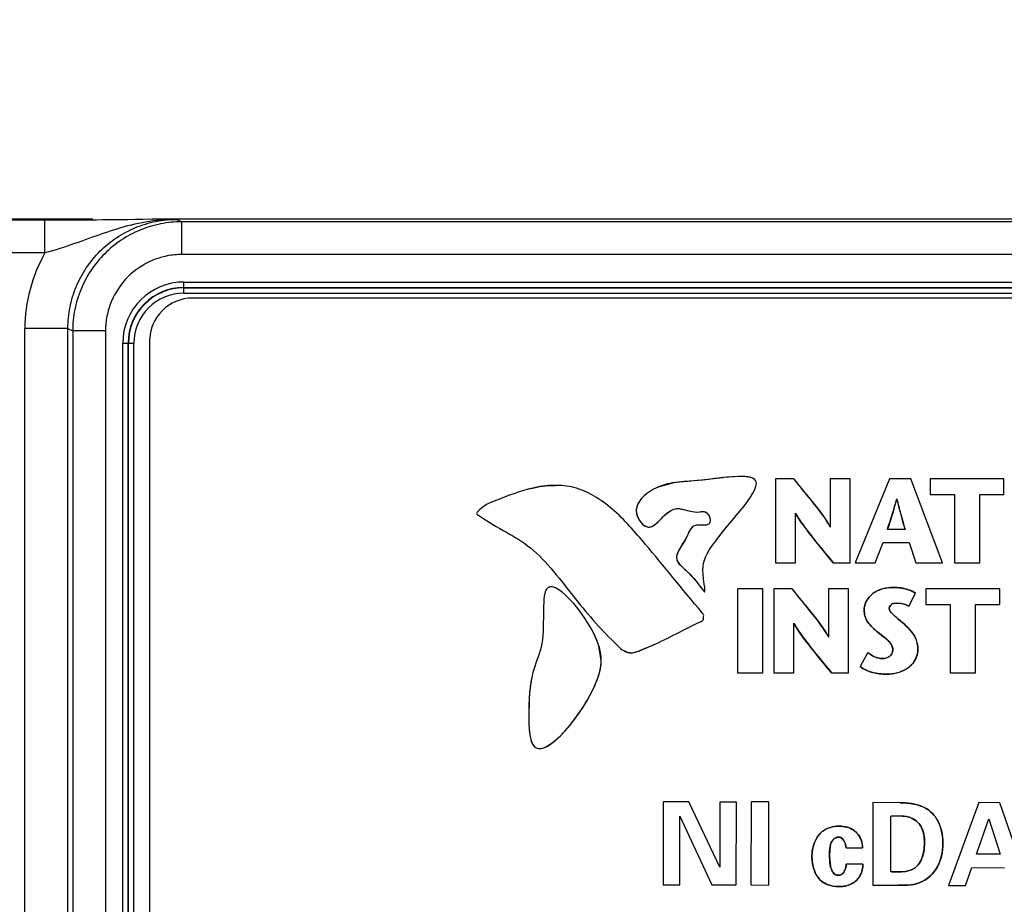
# Model space of a CAD drawing. Header units: inches. Extents: x 0 to 34, y 0 to 22.
# Tile 38 of 139: x 7.2 to 8.1, y 17.2 to 18. Entities that reach past the tile are written whole.
import ezdxf

# ---------------------------------------------------------------- set-up
doc = ezdxf.new("R2010")
doc.units = ezdxf.units.IN
doc.header["$LTSCALE"] = 1.87
doc.header["$MEASUREMENT"] = 0
doc.layers.get('0').update_dxf_attribs({"linetype": 'CONTINUOUS'})
doc.layers.add('02___PRT_ALL_AXES', color=7, linetype='CONTINUOUS')
doc.layers.add('DIMENSIONS', color=7, linetype='CONTINUOUS')
doc.styles.get("Standard").update_dxf_attribs({"font": 'txt', "width": 0.8})
doc.dimstyles.new('DIMSTYLE_1', dxfattribs={"dimtxt": 0.125, "dimasz": 0.18, "dimexe": 0.125, "dimexo": 0.0625, "dimgap": 0.03125, "dimtad": 0, "dimtih": 1, "dimtoh": 1, "dimdsep": 46, "dimtxsty": 'STANDARD', "dimblk": '_FILLED', "dimblk1": '_FILLED', "dimblk2": '_FILLED', "dimcen": 0.09, "dimazin": 2, "dimtp": 0.001, "dimtm": 0.001, "dimtfac": 1, "dimtofl": 0, "dimtmove": 0, "dimatfit": 3, "dimldrblk": '_FILLED', "dimfxl": 1, "dimtolj": 1, "dimarcsym": 0})

# ---------------------------------------------------------------- blocks, each defined once
blk = doc.blocks.new('*D14')
at = {"layer": 'DIMENSIONS', "color": 2, "linetype": 'CONTINUOUS'}
blk.add_line((7.22993, 17.80067), (5.38823, 17.80067), dxfattribs=at)
at = {"layer": 'DIMENSIONS', "color": 2, "linetype": 'CONTINUOUS', "insert": (5.32573, 17.86317), "char_height": 0.125, "width": 1.325, "attachment_point": 3, "line_spacing_factor": 0.9}
blk.add_mtext('88.11{\\ftxt.shx;\\W1.000000;\\H0.125000; }[3.469]', dxfattribs=at)
blk = doc.blocks.new('_FILLED')
at = {"color": 0, "linetype": 'BYBLOCK'}
blk.add_solid([(0, 0), (-1, 0.1736), (-1, -0.1736)], dxfattribs=at)
blk = doc.blocks.new('*D29')
at = {"layer": 'DIMENSIONS', "color": 2, "linetype": 'CONTINUOUS'}
blk.add_line((10.02389, 16.33599), (10.02389, 18.48817), dxfattribs=at)
at = {"layer": 'DIMENSIONS', "color": 2, "linetype": 'CONTINUOUS', "insert": (9.96139, 18.55067), "char_height": 0.125, "width": 1.425, "attachment_point": 1, "rotation": 90, "line_spacing_factor": 0.9}
blk.add_mtext('100.28{\\ftxt.shx;\\W1.000000;\\H0.125000; }[3.948]', dxfattribs=at)
blk = doc.blocks.new('*D30')
at = {"layer": 'DIMENSIONS', "color": 2, "linetype": 'CONTINUOUS'}
blk.add_line((11.88389, 16.33599), (11.88389, 18.48817), dxfattribs=at)
at = {"layer": 'DIMENSIONS', "color": 2, "linetype": 'CONTINUOUS', "insert": (11.82139, 18.55067), "char_height": 0.125, "width": 1.425, "attachment_point": 1, "rotation": 90, "line_spacing_factor": 0.9}
blk.add_mtext('147.53{\\ftxt.shx;\\W1.000000;\\H0.125000; }[5.808]', dxfattribs=at)
blk = doc.blocks.new('*D31')
at = {"layer": 'DIMENSIONS', "color": 2, "linetype": 'CONTINUOUS'}
blk.add_line((15.60389, 16.33599), (15.60389, 18.48817), dxfattribs=at)
at = {"layer": 'DIMENSIONS', "color": 2, "linetype": 'CONTINUOUS', "insert": (15.54139, 18.55067), "char_height": 0.125, "width": 1.425, "attachment_point": 1, "rotation": 90, "line_spacing_factor": 0.9}
blk.add_mtext('242.02{\\ftxt.shx;\\W1.000000;\\H0.125000; }[9.528]', dxfattribs=at)

msp = doc.modelspace()

# ---------------------------------------------------------------- linework, layer by layer
at = {"color": 7, "linetype": 'CONTINUOUS'}
for p, q in [((7.18627, 17.79973), (6.17572, 17.79973)), ((7.18627, 17.76973), (7.18627, 17.79973)), ((7.2693, 17.80033), (7.26212, 17.80023)), ((7.27575, 17.80042), (7.2693, 17.80033)), ((7.28447, 17.80055), (7.27575, 17.80042)), ((7.29172, 17.80066), (7.28447, 17.80055)), ((7.29243, 17.80067), (7.29172, 17.80066)), ((7.29172, 17.80066), (7.30094, 17.80057)), ((7.29249, 17.79999), (7.29217, 17.79996)), ((16.71586, 17.80067), (7.29243, 17.80067)), ((7.30094, 17.80057), (7.30726, 17.80053)), ((7.30726, 17.80053), (7.31163, 17.79835)), ((7.31163, 17.76835), (7.31163, 17.79835)), ((8.90384, 17.79835), (7.31163, 17.79835)), ((7.18627, 17.76973), (6.17572, 17.76973)), ((8.90384, 17.76835), (7.31163, 17.76835)), ((7.31344, 17.73298), (7.31344, 17.74317)), ((7.31344, 17.74317), (8.81522, 17.74317)), ((7.31344, 17.73825), (8.81522, 17.73825)), ((7.31344, 17.7379), (8.81522, 17.7379)), ((7.31344, 17.73298), (8.81522, 17.73298)), ((7.16788, 14.43179), (7.16788, 17.70055)), ((7.20725, 17.70055), (7.16788, 17.70055)), ((7.20725, 14.43179), (7.20725, 17.70055)), ((7.20725, 17.70055), (7.21163, 17.69835)), ((7.21163, 17.69835), (7.21163, 14.43398)), ((7.24163, 17.69835), (7.21163, 17.69835)), ((7.24163, 17.69835), (7.24163, 14.43398)), ((7.25743, 14.44518), (7.25743, 17.68715)), ((7.25743, 17.68715), (7.26762, 17.68715)), ((7.26235, 14.44518), (7.26235, 17.68715)), ((7.26269, 14.44518), (7.26269, 17.68715)), ((7.26762, 14.44518), (7.26762, 17.68715)), ((7.85472, 17.56311), (7.85472, 17.48627)), ((7.87152, 17.56311), (7.85472, 17.56311)), ((7.90489, 17.56311), (7.90489, 17.51876)), ((7.92311, 17.56311), (7.90489, 17.56311)), ((7.92311, 17.48627), (7.92311, 17.56311)), ((7.95905, 17.56311), (7.92776, 17.48627)), ((7.97848, 17.56311), (7.95905, 17.56311)), ((8.00769, 17.48627), (7.97848, 17.56311)), ((7.99633, 17.56311), (7.99633, 17.54874)), ((8.06384, 17.56311), (7.99633, 17.56311)), ((8.06384, 17.54874), (8.06384, 17.56311)), ((7.7604, 17.5592), (7.74729, 17.55546)), ((7.99633, 17.54874), (8.0185, 17.54874)), ((8.0185, 17.54874), (8.0185, 17.48627)), ((8.04167, 17.48627), (8.04167, 17.54874)), ((8.04167, 17.54874), (8.06384, 17.54874)), ((7.87294, 17.48627), (7.87294, 17.53161)), ((7.97332, 17.51679), (7.95719, 17.51679)), ((7.94588, 17.48627), (7.95324, 17.5046)), ((7.95324, 17.5046), (7.97706, 17.5046)), ((7.97706, 17.5046), (7.98309, 17.48627)), ((7.85472, 17.48627), (7.87294, 17.48627)), ((7.90764, 17.48627), (7.92311, 17.48627)), ((7.92776, 17.48627), (7.94588, 17.48627)), ((7.98309, 17.48627), (8.00769, 17.48627)), ((8.0185, 17.48627), (8.04167, 17.48627)), ((7.82006, 17.46241), (7.82006, 17.38557)), ((7.84322, 17.46241), (7.82006, 17.46241)), ((7.84322, 17.38557), (7.84322, 17.46241)), ((7.85318, 17.46241), (7.85318, 17.38557)), ((7.86998, 17.46241), (7.85318, 17.46241)), ((7.90335, 17.46241), (7.90335, 17.41806)), ((7.92157, 17.46241), (7.90335, 17.46241)), ((7.92157, 17.38557), (7.92157, 17.46241)), ((7.99247, 17.46241), (7.99247, 17.44803)), ((8.05999, 17.46241), (7.99247, 17.46241)), ((8.05999, 17.44803), (8.05999, 17.46241)), ((7.97691, 17.44644), (7.98284, 17.45852)), ((7.99247, 17.44803), (8.01464, 17.44803)), ((8.01464, 17.44803), (8.01464, 17.38557)), ((8.03781, 17.38557), (8.03781, 17.44803)), ((8.03781, 17.44803), (8.05999, 17.44803)), ((7.8714, 17.38557), (7.8714, 17.43091)), ((7.69529, 17.3966), (7.69309, 17.41027)), ((7.93926, 17.40396), (7.93223, 17.39122)), ((7.82006, 17.38557), (7.84322, 17.38557)), ((7.85318, 17.38557), (7.8714, 17.38557)), ((7.9061, 17.38557), (7.92157, 17.38557)), ((8.01464, 17.38557), (8.03781, 17.38557)), ((7.75204, 17.26733), (7.75185, 17.19148)), ((7.77554, 17.26728), (7.75204, 17.26733)), ((7.80382, 17.20752), (7.77554, 17.26728)), ((7.80396, 17.26721), (7.80382, 17.20752)), ((7.81907, 17.26717), (7.80396, 17.26721)), ((7.81889, 17.19132), (7.81907, 17.26717)), ((7.83247, 17.26735), (7.83229, 17.19129)), ((7.84873, 17.26731), (7.83247, 17.26735)), ((7.84855, 17.19125), (7.84873, 17.26731)), ((7.94387, 17.26666), (7.94369, 17.19102)), ((7.96894, 17.2665), (7.94387, 17.26666)), ((8.04077, 17.26664), (8.01321, 17.19086)), ((8.06007, 17.26659), (8.04077, 17.26664)), ((8.08622, 17.19068), (8.06007, 17.26659)), ((7.76717, 17.19145), (7.76732, 17.25439)), ((7.76732, 17.25439), (7.79654, 17.19138)), ((7.96019, 17.20347), (7.96031, 17.25435)), ((8.03866, 17.21944), (8.04996, 17.25172)), ((8.04996, 17.25172), (8.06037, 17.21938)), ((7.91928, 17.22528), (7.93449, 17.22524)), ((8.06037, 17.21938), (8.03866, 17.21944)), ((7.93477, 17.21024), (7.91946, 17.21028)), ((7.96659, 17.20324), (7.96019, 17.20347)), ((8.02873, 17.19082), (8.03443, 17.20717)), ((8.03443, 17.20717), (8.06444, 17.2071)), ((7.75185, 17.19148), (7.76717, 17.19145)), ((7.79654, 17.19138), (7.81889, 17.19132)), ((7.83229, 17.19129), (7.84855, 17.19125)), ((7.94369, 17.19102), (7.96729, 17.19097)), ((8.01321, 17.19086), (8.02873, 17.19082))]:
    msp.add_line(p, q, dxfattribs=at)
at = {"color": 40, "linetype": 'CONTINUOUS'}
for p, q in [((7.78394, 17.56146), (7.77208, 17.56052)), ((7.79568, 17.56278), (7.78394, 17.56146)), ((7.80667, 17.56407), (7.79568, 17.56278)), ((7.80721, 17.56412), (7.80667, 17.56407)), ((7.817, 17.56498), (7.80721, 17.56412)), ((7.82488, 17.56516), (7.817, 17.56498)), ((7.76847, 17.56023), (7.76049, 17.55922)), ((7.88342, 17.5484), (7.88411, 17.54753)), ((7.88411, 17.54753), (7.89534, 17.53333)), ((7.96564, 17.54423), (7.96542, 17.54342)), ((7.96622, 17.54277), (7.96586, 17.54423)), ((7.96299, 17.53501), (7.96017, 17.52609)), ((7.96831, 17.5348), (7.96783, 17.53659)), ((7.87797, 17.52376), (7.87316, 17.53128)), ((7.89534, 17.53333), (7.90034, 17.52634)), ((7.96017, 17.52609), (7.95719, 17.51679)), ((7.73151, 17.52328), (7.73288, 17.52181)), ((7.73288, 17.52181), (7.73502, 17.52014)), ((7.73502, 17.52014), (7.73747, 17.51906)), ((7.73747, 17.51906), (7.73837, 17.51891)), ((7.88298, 17.5168), (7.87797, 17.52376)), ((7.90764, 17.48627), (7.89473, 17.50185)), ((7.78907, 17.46029), (7.78974, 17.45969)), ((7.78974, 17.45969), (7.79008, 17.45973)), ((7.88188, 17.44769), (7.88257, 17.44682)), ((7.88257, 17.44682), (7.8938, 17.43263)), ((7.96561, 17.4493), (7.96304, 17.44903)), ((7.9698, 17.44896), (7.96561, 17.4493)), ((7.97362, 17.44799), (7.9698, 17.44896)), ((7.97691, 17.44644), (7.97362, 17.44799)), ((7.96142, 17.43965), (7.96404, 17.43728)), ((7.96404, 17.43728), (7.96676, 17.435)), ((7.96676, 17.435), (7.96968, 17.43256)), ((7.87643, 17.42305), (7.87163, 17.43058)), ((7.8938, 17.43263), (7.8988, 17.42564)), ((7.94859, 17.42251), (7.94345, 17.42701)), ((7.96968, 17.43256), (7.97274, 17.42987)), ((7.88144, 17.4161), (7.87643, 17.42305)), ((7.95265, 17.41927), (7.94859, 17.42251)), ((7.95635, 17.4163), (7.95265, 17.41927)), ((7.95931, 17.41323), (7.95635, 17.4163)), ((7.71931, 17.4041), (7.71624, 17.40548)), ((7.72491, 17.40389), (7.72225, 17.40359)), ((7.72787, 17.40482), (7.72491, 17.40389)), ((7.9061, 17.38557), (7.89319, 17.40115)), ((7.93926, 17.40396), (7.94363, 17.40105)), ((7.69278, 17.38253), (7.69425, 17.38789)), ((7.62995, 17.36986), (7.62937, 17.36224)), ((7.62922, 17.359), (7.62897, 17.34811)), ((7.62897, 17.34811), (7.62911, 17.33758)), ((7.96634, 17.25451), (7.96031, 17.25435)), ((7.97206, 17.25424), (7.96634, 17.25451)), ((7.9164, 17.23318), (7.91446, 17.23458)), ((7.91799, 17.23099), (7.9164, 17.23318)), ((7.91928, 17.22528), (7.91888, 17.22831)), ((7.90433, 17.22262), (7.90427, 17.21818)), ((7.90478, 17.22677), (7.90433, 17.22262)), ((7.90427, 17.21818), (7.90445, 17.21339)), ((7.90445, 17.21339), (7.90499, 17.20886)), ((7.9081, 17.20191), (7.90926, 17.20099)), ((7.90926, 17.20099), (7.91074, 17.20035)), ((7.91074, 17.20035), (7.91229, 17.20012)), ((7.98093, 17.19178), (7.97656, 17.19121)), ((7.97201, 17.19099), (7.96729, 17.19097)), ((7.97656, 17.19121), (7.97201, 17.19099))]:
    msp.add_line(p, q, dxfattribs=at)
at = {"color": 7, "linetype": 'CONTINUOUS'}
for points in [[(7.26212, 17.80023), (7.25388, 17.80013), (7.24928, 17.80008), (7.24433, 17.80003), (7.23904, 17.79997), (7.23344, 17.79992), (7.22753, 17.79988), (7.2213, 17.79984), (7.21471, 17.7998), (7.20773, 17.79977), (7.20035, 17.79974), (7.19256, 17.79973), (7.18627, 17.79973)], [(7.74166, 17.51945), (7.74529, 17.52175), (7.74926, 17.52554), (7.75357, 17.52993), (7.75768, 17.53319), (7.76164, 17.5352), (7.76552, 17.53597), (7.76958, 17.5352), (7.77393, 17.53411), (7.77843, 17.53307), (7.78245, 17.53259), (7.78593, 17.53294), (7.78923, 17.53313), (7.79228, 17.53169), (7.7942, 17.52907), (7.79495, 17.52623), (7.79483, 17.52367), (7.79397, 17.52182)], [(7.79397, 17.52182), (7.79222, 17.52083), (7.78952, 17.5205), (7.78612, 17.52058), (7.78246, 17.52049), (7.77926, 17.51927), (7.77673, 17.51644), (7.77455, 17.51213), (7.77199, 17.50701), (7.76865, 17.50164), (7.76561, 17.49642), (7.76419, 17.49208), (7.76457, 17.48847), (7.76682, 17.48491), (7.77018, 17.48155), (7.77326, 17.47876), (7.77572, 17.4764), (7.77773, 17.47432), (7.77944, 17.47242), (7.78096, 17.47064), (7.78234, 17.46896), (7.78362, 17.46734), (7.78482, 17.46579), (7.78597, 17.4643)], [(7.78597, 17.4643), (7.78811, 17.46147), (7.78905, 17.4603), (7.78974, 17.45969)]]:
    msp.add_lwpolyline(points, dxfattribs=at)
for centre, radius, start, end in [((7.30818, 17.63272), 0.16801, 95.46871, 95.59635), ((7.30763, 17.63939), 0.16131, 92.37453, 95.3857), ((7.30724, 17.70055), 0.13935, 150.23605, 180.00002), ((7.31344, 17.68715), 0.05602, 90, 180), ((7.31344, 17.68715), 0.0511, 90, 180), ((7.31344, 17.68715), 0.05075, 90, 180), ((7.31344, 17.68715), 0.04583, 90, 180), ((7.64458, 17.62925), 0.23939, 291.8067, 293.37564), ((7.65413, 17.60518), 0.2135, 290.21117, 291.82704)]:
    msp.add_arc(centre, radius, start, end, dxfattribs=at)
at = {"color": 40, "linetype": 'CONTINUOUS'}
for centre, radius, start, end in [((7.82679, 17.54461), 0.02035, 77.21871, 78.74088), ((5.89982, 15.95675), 2.54323, 38.74364, 39.17002), ((7.66072, 17.43264), 0.12515, 103.62293, 105.79211), ((7.76771, 17.50727), 0.05234, 107.17463, 113.06885), ((7.76986, 17.50041), 0.05953, 103.41443, 107.19786), ((7.77219, 17.49053), 0.06968, 99.66674, 103.3962), ((7.78921, 17.32995), 0.23122, 94.24859, 95.14617), ((7.68153, 17.62081), 0.29425, 343.36853, 344.75033), ((7.67688, 17.62229), 0.29913, 343.0361, 343.3525), ((8.46405, 17.66868), 0.51351, 194.19363, 194.90587), ((8.8612, 17.77708), 0.92518, 195.18173, 195.7415), ((5.47529, 16.82229), 2.59278, 15.53676, 15.75013), ((5.91455, 15.86912), 2.52235, 38.74342, 39.17335), ((7.95792, 17.44016), 0.02268, 122.2799, 141.30935), ((7.64634, 17.62492), 0.23472, 292.01891, 292.62748), ((7.64244, 17.63428), 0.24486, 292.62756, 293.17901), ((7.63859, 17.64328), 0.25464, 293.17762, 293.47886), ((7.62953, 17.664), 0.27726, 293.49088, 294.53775), ((7.65501, 17.60282), 0.21098, 290.20469, 291.5509), ((7.64962, 17.61678), 0.22593, 291.51995, 291.68587), ((7.64865, 17.61921), 0.22856, 291.68622, 292.01748), ((7.74328, 17.35804), 0.11395, 169.81765, 174.0465), ((7.85192, 17.35077), 0.22285, 177.05066, 177.88469), ((7.53102, 17.44813), 0.17506, 321.55691, 326.61716), ((7.6512, 17.32946), 0.021, 198.92063, 200.33158), ((7.9685, 17.33797), 0.13476, 266.46448, 267.40272), ((7.96739, 17.31366), 0.11043, 267.40391, 268.50633), ((7.96696, 17.29712), 0.09388, 268.50701, 269.77413)]:
    msp.add_arc(centre, radius, start, end, dxfattribs=at)
at = {"color": 7, "linetype": 'CONTINUOUS'}
for points, knots in [([(7.2918, 17.79993), (7.28282, 17.79905), (7.26501, 17.79582), (7.23905, 17.78769), (7.21314, 17.77806), (7.19541, 17.77225), (7.18627, 17.76973)], [0, 0, 0, 0, 0.24602, 0.491528, 0.741351, 1, 1, 1, 1]), ([(7.20725, 17.70055), (7.20725, 17.70708), (7.20854, 17.72019), (7.21426, 17.73906), (7.22357, 17.75646), (7.23608, 17.77171), (7.25134, 17.78422), (7.26874, 17.79352), (7.28762, 17.79924), (7.30072, 17.80053), (7.30726, 17.80053)], [0, 0, 0, 0, 0.125, 0.250001, 0.375002, 0.500003, 0.625003, 0.750003, 0.875002, 1, 1, 1, 1]), ([(7.31163, 17.79835), (7.30509, 17.79835), (7.29199, 17.79706), (7.27312, 17.79133), (7.25572, 17.78203), (7.24047, 17.76951), (7.22795, 17.75427), (7.21865, 17.73687), (7.21292, 17.71799), (7.21163, 17.70489), (7.21163, 17.69835)], [0, 0, 0, 0, 0.124999, 0.249998, 0.374998, 0.499998, 0.624999, 0.749999, 0.875, 1, 1, 1, 1]), ([(7.31163, 17.76835), (7.30705, 17.76835), (7.29788, 17.76744), (7.28032, 17.76213), (7.26083, 17.74915), (7.24785, 17.72966), (7.24253, 17.7121), (7.24163, 17.70293), (7.24163, 17.69835)], [0, 0, 0, 0, 0.125302, 0.250604, 0.5, 0.749397, 0.874698, 1, 1, 1, 1]), ([(7.82487, 17.56516), (7.81351, 17.56548), (7.78634, 17.56092), (7.76803, 17.56046), (7.76085, 17.55928), (7.7604, 17.5592)], [0, 0, 0, 0, 0.615567, 0.976181, 1, 1, 1, 1]), ([(7.83723, 17.55888), (7.8372, 17.56022), (7.83589, 17.56382), (7.83007, 17.56501), (7.82487, 17.56516)], [0, 0, 0, 0, 0.314438, 1, 1, 1, 1]), ([(7.90485, 17.51875), (7.90479, 17.51886), (7.90082, 17.52647), (7.88928, 17.54114), (7.87779, 17.55542), (7.87152, 17.56311)], [0, 0, 0, 0, 0.007077, 0.463673, 1, 1, 1, 1]), ([(7.63124, 17.55427), (7.62045, 17.55166), (7.60331, 17.5448), (7.58661, 17.53855), (7.58069, 17.53118), (7.60092, 17.51705), (7.63359, 17.5043), (7.67033, 17.45316), (7.69785, 17.42205), (7.71392, 17.40683), (7.71624, 17.40548)], [0, 0, 0, 0, 0.137191, 0.2247, 0.230109, 0.237716, 0.472652, 0.728414, 0.966893, 1, 1, 1, 1]), ([(7.73956, 17.40951), (7.75472, 17.41605), (7.76924, 17.4242), (7.78927, 17.43367), (7.78874, 17.43637), (7.78927, 17.43846), (7.76911, 17.46247), (7.74436, 17.49342), (7.70784, 17.53582), (7.67807, 17.55517), (7.65124, 17.55784), (7.63818, 17.55595), (7.63124, 17.55427)], [0, 0, 0, 0, 0.192245, 0.206161, 0.215637, 0.219766, 0.229619, 0.53657, 0.70127, 0.852382, 0.919984, 1, 1, 1, 1]), ([(7.74729, 17.55546), (7.74458, 17.55431), (7.73488, 17.54915), (7.72386, 17.537), (7.72953, 17.52565), (7.73151, 17.52328)], [0, 0, 0, 0, 0.218029, 0.791192, 1, 1, 1, 1]), ([(7.78974, 17.45969), (7.79078, 17.45919), (7.78723, 17.47904), (7.78981, 17.50246), (7.83754, 17.54607), (7.83723, 17.55888)], [0, 0, 0, 0, 0.062861, 0.321896, 1, 1, 1, 1]), ([(7.95719, 17.51679), (7.95926, 17.5234), (7.96234, 17.53247), (7.96498, 17.5418), (7.9657, 17.54447), (7.96573, 17.54459)], [0, 0, 0, 0, 0.714361, 0.987353, 1, 1, 1, 1]), ([(7.96577, 17.54459), (7.9658, 17.54447), (7.96646, 17.5418), (7.96886, 17.5325), (7.9715, 17.52339), (7.97332, 17.51679)], [0, 0, 0, 0, 0.012675, 0.286495, 1, 1, 1, 1]), ([(7.87297, 17.53162), (7.87303, 17.53151), (7.87517, 17.52778), (7.88592, 17.51202), (7.89824, 17.49763), (7.90764, 17.48627)], [0, 0, 0, 0, 0.00695, 0.225739, 1, 1, 1, 1]), ([(7.69309, 17.41027), (7.68518, 17.43516), (7.63384, 17.4959), (7.64626, 17.41761), (7.63375, 17.39195), (7.63078, 17.37702), (7.63005, 17.37086), (7.62994, 17.3698)], [0, 0, 0, 0, 0.42575, 0.734266, 0.885083, 0.980072, 1, 1, 1, 1]), ([(7.90332, 17.41804), (7.90325, 17.41816), (7.89928, 17.42577), (7.88774, 17.44044), (7.87625, 17.45471), (7.86998, 17.46241)], [0, 0, 0, 0, 0.007122, 0.463692, 1, 1, 1, 1]), ([(7.96275, 17.46368), (7.95618, 17.46368), (7.94325, 17.46092), (7.93585, 17.44869), (7.93585, 17.44304)], [0, 0, 0, 0, 0.537872, 1, 1, 1, 1]), ([(7.98284, 17.45852), (7.97889, 17.46099), (7.97199, 17.46305), (7.96506, 17.46368), (7.96275, 17.46368)], [0, 0, 0, 0, 0.669006, 1, 1, 1, 1]), ([(7.9588, 17.44458), (7.9588, 17.44651), (7.96173, 17.44916), (7.96461, 17.4493), (7.96561, 17.4493)], [0, 0, 0, 0, 0.659808, 1, 1, 1, 1]), ([(7.97274, 17.42987), (7.9696, 17.43278), (7.96453, 17.43659), (7.9588, 17.44204), (7.9588, 17.44458)], [0, 0, 0, 0, 0.627966, 1, 1, 1, 1]), ([(7.93585, 17.44304), (7.93585, 17.43915), (7.93846, 17.43057), (7.94527, 17.42542), (7.94859, 17.42251)], [0, 0, 0, 0, 0.46826, 1, 1, 1, 1]), ([(7.87143, 17.43092), (7.87149, 17.43081), (7.87363, 17.42708), (7.88438, 17.41131), (7.8967, 17.39693), (7.9061, 17.38557)], [0, 0, 0, 0, 0.00695, 0.225738, 1, 1, 1, 1]), ([(7.98504, 17.40681), (7.98504, 17.41059), (7.98314, 17.41978), (7.97652, 17.42634), (7.97274, 17.42987)], [0, 0, 0, 0, 0.422347, 1, 1, 1, 1]), ([(7.94859, 17.42251), (7.95282, 17.41881), (7.95955, 17.41515), (7.96209, 17.4081), (7.96209, 17.40659)], [0, 0, 0, 0, 0.788589, 1, 1, 1, 1]), ([(7.71624, 17.40548), (7.71655, 17.4053), (7.71853, 17.40423), (7.7226, 17.40301), (7.72617, 17.4042), (7.72789, 17.40483)], [0, 0, 0, 0, 0.089058, 0.55416, 1, 1, 1, 1]), ([(7.95244, 17.39858), (7.95112, 17.39858), (7.94629, 17.39919), (7.94203, 17.40183), (7.93926, 17.40396)], [0, 0, 0, 0, 0.273383, 1, 1, 1, 1]), ([(7.96209, 17.40659), (7.96209, 17.4043), (7.95962, 17.39948), (7.95471, 17.39858), (7.95244, 17.39858)], [0, 0, 0, 0, 0.502613, 1, 1, 1, 1]), ([(7.95638, 17.3842), (7.96458, 17.3842), (7.97919, 17.38834), (7.98504, 17.40182), (7.98504, 17.40681)], [0, 0, 0, 0, 0.621461, 1, 1, 1, 1]), ([(7.63669, 17.31638), (7.65063, 17.31232), (7.68919, 17.36154), (7.69523, 17.39174), (7.69529, 17.3966)], [0, 0, 0, 0, 0.839304, 1, 1, 1, 1]), ([(7.62994, 17.3698), (7.6294, 17.36462), (7.62892, 17.35234), (7.6288, 17.33598), (7.62994, 17.32861)], [0, 0, 0, 0, 0.417768, 1, 1, 1, 1]), ([(7.62994, 17.32861), (7.63058, 17.32448), (7.63222, 17.31894), (7.63534, 17.31677), (7.63669, 17.31638)], [0, 0, 0, 0, 0.622959, 1, 1, 1, 1]), ([(7.99504, 17.25961), (7.989, 17.26408), (7.97946, 17.26627), (7.97047, 17.26649), (7.96894, 17.2665)], [0, 0, 0, 0, 0.831565, 1, 1, 1, 1]), ([(7.96031, 17.25435), (7.96505, 17.25455), (7.97083, 17.25475), (7.9764, 17.25351), (7.9773, 17.25326)], [0, 0, 0, 0, 0.834316, 1, 1, 1, 1]), ([(8.00788, 17.22979), (8.0079, 17.23801), (8.00524, 17.24986), (7.99735, 17.25791), (7.99504, 17.25961)], [0, 0, 0, 0, 0.741665, 1, 1, 1, 1]), ([(7.9773, 17.25326), (7.98175, 17.25201), (7.98999, 17.24489), (7.9911, 17.23482), (7.99109, 17.22983)], [0, 0, 0, 0, 0.480438, 1, 1, 1, 1]), ([(7.91293, 17.24513), (7.90769, 17.24514), (7.8933, 17.24139), (7.88813, 17.22596), (7.8881, 17.2177)], [0, 0, 0, 0, 0.388348, 1, 1, 1, 1]), ([(7.93449, 17.22524), (7.93446, 17.23087), (7.92945, 17.24238), (7.91798, 17.24511), (7.91293, 17.24513)], [0, 0, 0, 0, 0.527093, 1, 1, 1, 1]), ([(7.90427, 17.21818), (7.90428, 17.22336), (7.9041, 17.23176), (7.9109, 17.23506), (7.91249, 17.23506)], [0, 0, 0, 0, 0.766095, 1, 1, 1, 1]), ([(7.91249, 17.23506), (7.91481, 17.23505), (7.91876, 17.2314), (7.91908, 17.22718), (7.91928, 17.22528)], [0, 0, 0, 0, 0.548894, 1, 1, 1, 1]), ([(7.98093, 17.19178), (7.98813, 17.19307), (8.00403, 17.20252), (8.00785, 17.22047), (8.00788, 17.22979)], [0, 0, 0, 0, 0.439599, 1, 1, 1, 1]), ([(7.99109, 17.22983), (7.99108, 17.22444), (7.99002, 17.21656), (7.9858, 17.21002), (7.98422, 17.20845)], [0, 0, 0, 0, 0.707252, 1, 1, 1, 1]), ([(7.8881, 17.2177), (7.8881, 17.21567), (7.88847, 17.2083), (7.89128, 17.20087), (7.89477, 17.19681)], [0, 0, 0, 0, 0.275369, 1, 1, 1, 1]), ([(7.9081, 17.20191), (7.90506, 17.20525), (7.90448, 17.21159), (7.90426, 17.2171), (7.90427, 17.21818)], [0, 0, 0, 0, 0.807432, 1, 1, 1, 1]), ([(7.91946, 17.21028), (7.9192, 17.20653), (7.91733, 17.20074), (7.91288, 17.20012), (7.91229, 17.20012)], [0, 0, 0, 0, 0.865423, 1, 1, 1, 1]), ([(7.92791, 17.19463), (7.93144, 17.19759), (7.93435, 17.20337), (7.93471, 17.20909), (7.93477, 17.21024)], [0, 0, 0, 0, 0.799882, 1, 1, 1, 1]), ([(7.9128, 17.18973), (7.91434, 17.18973), (7.91969, 17.18999), (7.92501, 17.19214), (7.92791, 17.19463)], [0, 0, 0, 0, 0.287587, 1, 1, 1, 1]), ([(7.96729, 17.19097), (7.97109, 17.19096), (7.97568, 17.19095), (7.98019, 17.19164), (7.98093, 17.19178)], [0, 0, 0, 0, 0.833493, 1, 1, 1, 1])]:
    msp.add_open_spline(points, degree=3, knots=knots, dxfattribs=at)
at = {"color": 40, "linetype": 'CONTINUOUS'}
for points in [[(7.83077, 17.56457), (7.82907, 17.56491), (7.82708, 17.56509), (7.82488, 17.56516)], [(7.83446, 17.56333), (7.83359, 17.56381), (7.83253, 17.56418), (7.83129, 17.56446)], [(7.7472, 17.55542), (7.74452, 17.55428), (7.74188, 17.55287), (7.73931, 17.55113)], [(7.73281, 17.54567), (7.73113, 17.54386), (7.72971, 17.54189), (7.72873, 17.53979)], [(7.73931, 17.55113), (7.73699, 17.54956), (7.73473, 17.54772), (7.73281, 17.54567)], [(7.72873, 17.53979), (7.72788, 17.53796), (7.72737, 17.53602), (7.72734, 17.53401)], [(7.7285, 17.52825), (7.72924, 17.52647), (7.73029, 17.52475), (7.73151, 17.52328)], [(7.74163, 17.51944), (7.74459, 17.52065), (7.74745, 17.52365), (7.75031, 17.52664)], [(7.90034, 17.52634), (7.9019, 17.52399), (7.90336, 17.52159), (7.90467, 17.51909)], [(7.73837, 17.51891), (7.73947, 17.51879), (7.74056, 17.519), (7.74163, 17.51944)], [(7.89473, 17.50185), (7.89072, 17.50676), (7.88677, 17.51172), (7.88298, 17.5168)], [(7.9458, 17.45934), (7.94817, 17.46083), (7.95078, 17.46188), (7.95348, 17.46258)], [(7.95348, 17.46258), (7.95652, 17.46335), (7.95967, 17.46368), (7.96275, 17.46368)], [(7.97031, 17.46299), (7.97261, 17.4626), (7.9749, 17.46204), (7.97709, 17.46126)], [(7.93691, 17.44861), (7.93767, 17.45065), (7.93881, 17.4526), (7.94021, 17.45434)], [(7.97709, 17.46126), (7.97911, 17.46054), (7.98105, 17.45964), (7.98284, 17.45852)], [(7.93585, 17.44304), (7.93585, 17.44492), (7.93623, 17.44681), (7.93691, 17.44861)], [(7.95931, 17.44631), (7.95899, 17.44577), (7.9588, 17.44518), (7.9588, 17.44458)], [(7.9588, 17.44458), (7.9588, 17.44369), (7.95906, 17.44287), (7.95949, 17.44209)], [(7.96081, 17.44794), (7.9602, 17.44748), (7.95968, 17.44693), (7.95931, 17.44631)], [(7.93673, 17.43724), (7.93616, 17.43913), (7.93585, 17.4411), (7.93585, 17.44304)], [(7.95949, 17.44209), (7.95997, 17.44122), (7.96065, 17.44041), (7.96142, 17.43965)], [(7.94345, 17.42701), (7.94191, 17.42844), (7.94048, 17.42998), (7.93931, 17.43172)], [(7.97274, 17.42987), (7.97505, 17.42771), (7.97737, 17.42546), (7.97934, 17.42297)], [(7.69309, 17.41027), (7.69172, 17.41458), (7.6897, 17.4192), (7.68724, 17.42385)], [(7.8988, 17.42564), (7.90036, 17.42329), (7.90182, 17.42089), (7.90313, 17.41839)], [(7.69467, 17.40397), (7.6943, 17.40601), (7.69378, 17.4081), (7.69309, 17.41027)], [(7.89319, 17.40115), (7.88918, 17.40606), (7.88523, 17.41102), (7.88144, 17.4161)], [(7.96209, 17.40659), (7.96209, 17.40773), (7.96178, 17.40887), (7.96132, 17.40993)], [(7.98361, 17.41542), (7.98457, 17.41266), (7.98504, 17.4097), (7.98504, 17.40681)], [(7.69529, 17.39653), (7.69532, 17.39899), (7.69511, 17.40145), (7.69467, 17.40397)], [(7.72225, 17.40359), (7.72126, 17.40361), (7.72027, 17.4038), (7.71931, 17.4041)], [(7.94363, 17.40105), (7.94504, 17.40026), (7.94652, 17.39961), (7.94806, 17.39918)], [(7.95244, 17.39858), (7.95372, 17.39858), (7.95505, 17.39872), (7.9563, 17.3991)], [(7.95938, 17.40077), (7.96023, 17.40152), (7.96093, 17.40249), (7.9614, 17.40354)], [(7.9614, 17.40354), (7.96184, 17.40452), (7.96209, 17.40557), (7.96209, 17.40659)], [(7.98387, 17.40037), (7.98305, 17.3981), (7.98183, 17.39595), (7.98031, 17.39406)], [(7.98504, 17.40681), (7.98504, 17.40464), (7.98462, 17.40246), (7.98387, 17.40037)], [(7.69425, 17.38789), (7.6949, 17.39083), (7.69525, 17.39368), (7.69529, 17.39653)], [(7.93873, 17.3874), (7.93639, 17.38839), (7.93419, 17.38965), (7.93223, 17.39122)], [(7.94695, 17.38501), (7.94412, 17.38552), (7.94133, 17.38629), (7.93873, 17.3874)], [(7.95638, 17.3842), (7.9533, 17.3842), (7.95009, 17.38444), (7.94695, 17.38501)], [(7.96625, 17.38547), (7.963, 17.3846), (7.95962, 17.3842), (7.95638, 17.3842)], [(7.97443, 17.38892), (7.97192, 17.38738), (7.96913, 17.38624), (7.96625, 17.38547)], [(7.6772, 17.35181), (7.68043, 17.3567), (7.68342, 17.36175), (7.68599, 17.3667)], [(7.62911, 17.33758), (7.62926, 17.33446), (7.62951, 17.33146), (7.62992, 17.32874)], [(7.65952, 17.32942), (7.66239, 17.33238), (7.66529, 17.33571), (7.66813, 17.33929)], [(7.62992, 17.32874), (7.63027, 17.32647), (7.63073, 17.32441), (7.63133, 17.32265)], [(7.65181, 17.32234), (7.65431, 17.32432), (7.6569, 17.32671), (7.65952, 17.32942)], [(7.63381, 17.31816), (7.63465, 17.31728), (7.63561, 17.31669), (7.63669, 17.31638)], [(7.64044, 17.31625), (7.64201, 17.31653), (7.64371, 17.31717), (7.64551, 17.31811)], [(7.64551, 17.31811), (7.64751, 17.31916), (7.64962, 17.32059), (7.65181, 17.32234)], [(7.63669, 17.31638), (7.63782, 17.31605), (7.63908, 17.31601), (7.64044, 17.31625)], [(7.97896, 17.26578), (7.98201, 17.26531), (7.98503, 17.26457), (7.98788, 17.26347)], [(7.98788, 17.26347), (7.99044, 17.26249), (7.99286, 17.26122), (7.99504, 17.25961)], [(7.9827, 17.25054), (7.98106, 17.25177), (7.97923, 17.25272), (7.9773, 17.25326)], [(7.98742, 17.24547), (7.98617, 17.24741), (7.98455, 17.24915), (7.9827, 17.25054)], [(8.0018, 17.25245), (8.00382, 17.24939), (8.00528, 17.24595), (8.00626, 17.24236)], [(7.89812, 17.24062), (7.90009, 17.24209), (7.90236, 17.24318), (7.90474, 17.24392)], [(7.90474, 17.24392), (7.9074, 17.24474), (7.91021, 17.24513), (7.91293, 17.24513)], [(7.91293, 17.24513), (7.91526, 17.24512), (7.91767, 17.24484), (7.91998, 17.24422)], [(7.91998, 17.24422), (7.92205, 17.24367), (7.92403, 17.24285), (7.92581, 17.2417)], [(7.93031, 17.2375), (7.93164, 17.23573), (7.93269, 17.23372), (7.9334, 17.23162)], [(7.99109, 17.22983), (7.9911, 17.23267), (7.99091, 17.2356), (7.99029, 17.23841)], [(8.00626, 17.24236), (8.00739, 17.23826), (8.00789, 17.23395), (8.00788, 17.22979)], [(7.88949, 17.22728), (7.89031, 17.23007), (7.89149, 17.23275), (7.89304, 17.23513)], [(7.90586, 17.23022), (7.90536, 17.22916), (7.90501, 17.22799), (7.90478, 17.22677)], [(7.90764, 17.2328), (7.9069, 17.23205), (7.90631, 17.23118), (7.90586, 17.23022)], [(7.91249, 17.23506), (7.91164, 17.23506), (7.91079, 17.23484), (7.91, 17.23447)], [(7.91446, 17.23458), (7.91383, 17.23488), (7.91316, 17.23505), (7.91249, 17.23506)], [(7.9334, 17.23162), (7.9341, 17.22953), (7.93448, 17.22736), (7.93449, 17.22524)], [(7.99033, 17.22128), (7.99087, 17.22409), (7.99109, 17.22699), (7.99109, 17.22983)], [(8.00788, 17.22979), (8.00787, 17.22587), (8.00748, 17.22181), (8.00659, 17.21787)], [(7.8881, 17.2177), (7.88811, 17.22083), (7.88857, 17.22412), (7.88949, 17.22728)], [(7.98801, 17.21399), (7.98911, 17.2163), (7.98985, 17.21876), (7.99033, 17.22128)], [(7.89117, 17.20245), (7.8901, 17.20471), (7.88933, 17.20713), (7.88884, 17.20959)], [(7.91872, 17.20629), (7.91913, 17.20763), (7.91937, 17.20903), (7.91946, 17.21028)], [(7.98422, 17.20845), (7.98581, 17.21002), (7.98705, 17.21195), (7.98801, 17.21399)], [(8.00659, 17.21787), (8.00581, 17.21438), (8.00462, 17.21098), (8.00296, 17.20786)], [(7.89477, 17.19681), (7.89332, 17.19849), (7.89213, 17.2004), (7.89117, 17.20245)], [(7.90499, 17.20886), (7.90525, 17.20749), (7.90562, 17.20617), (7.90616, 17.20495)], [(7.90616, 17.20495), (7.90665, 17.20384), (7.90728, 17.20281), (7.9081, 17.20191)], [(7.91506, 17.20085), (7.9159, 17.20134), (7.9166, 17.20207), (7.91718, 17.20294)], [(7.91718, 17.20294), (7.91785, 17.20392), (7.91835, 17.20508), (7.91872, 17.20629)], [(7.93384, 17.20401), (7.93328, 17.20212), (7.93245, 17.20028), (7.93138, 17.19861)], [(7.96659, 17.20324), (7.96886, 17.20324), (7.97127, 17.20336), (7.97363, 17.20373)], [(7.97363, 17.20373), (7.97575, 17.20406), (7.97783, 17.2046), (7.97973, 17.20544)], [(7.97973, 17.20544), (7.98141, 17.20619), (7.98294, 17.20717), (7.98422, 17.20845)], [(7.89927, 17.19318), (7.89757, 17.19417), (7.89604, 17.19537), (7.89477, 17.19681)], [(7.90545, 17.19068), (7.90328, 17.19125), (7.90117, 17.19208), (7.89927, 17.19318)], [(7.92379, 17.19197), (7.92215, 17.19119), (7.9204, 17.19062), (7.91863, 17.19025)], [(7.92791, 17.19463), (7.92668, 17.19357), (7.92528, 17.19269), (7.92379, 17.19197)], [(7.93138, 17.19861), (7.93041, 17.19711), (7.92925, 17.19575), (7.92791, 17.19463)], [(7.98959, 17.19475), (7.98684, 17.19333), (7.9839, 17.19231), (7.98093, 17.19178)], [(7.99723, 17.20024), (7.99498, 17.19806), (7.99238, 17.1962), (7.98959, 17.19475)], [(7.9128, 17.18973), (7.9104, 17.18974), (7.90788, 17.19005), (7.90545, 17.19068)]]:
    msp.add_open_spline(points, degree=3, dxfattribs=at)
for points, knots in [([(7.83723, 17.55888), (7.8372, 17.56022), (7.83659, 17.56187), (7.83504, 17.56302), (7.83446, 17.56333)], [0, 0, 0, 0, 0.684072, 1, 1, 1, 1]), ([(7.63124, 17.55427), (7.63818, 17.55595), (7.64539, 17.55699), (7.65266, 17.55706), (7.65278, 17.55706)], [0, 0, 0, 0, 0.98243, 1, 1, 1, 1]), ([(7.72734, 17.53401), (7.72732, 17.53321), (7.72746, 17.53131), (7.72805, 17.52935), (7.7285, 17.52825)], [0, 0, 0, 0, 0.425308, 1, 1, 1, 1]), ([(7.75031, 17.52664), (7.75188, 17.52828), (7.75518, 17.53172), (7.7599, 17.53467), (7.76465, 17.53633), (7.76986, 17.53518), (7.77648, 17.53339), (7.78293, 17.53208), (7.78813, 17.53356), (7.79369, 17.5324), (7.79542, 17.52665), (7.79484, 17.52368), (7.79483, 17.52366)], [0, 0, 0, 0, 0.1119, 0.234547, 0.325426, 0.382246, 0.529908, 0.720309, 0.731618, 0.83447, 0.998954, 1, 1, 1, 1]), ([(7.79401, 17.52187), (7.79171, 17.51932), (7.77803, 17.52364), (7.77346, 17.50565), (7.75874, 17.49092), (7.77668, 17.47637), (7.78234, 17.46912), (7.78869, 17.46071), (7.78907, 17.46029)], [0, 0, 0, 0, 0.141397, 0.306862, 0.563096, 0.709498, 0.980348, 1, 1, 1, 1]), ([(7.79483, 17.52366), (7.79477, 17.52337), (7.79459, 17.52267), (7.79426, 17.52213), (7.79401, 17.52187)], [0, 0, 0, 0, 0.404599, 1, 1, 1, 1]), ([(7.96275, 17.46368), (7.96506, 17.46368), (7.96757, 17.46345), (7.97009, 17.46303), (7.97031, 17.46299)], [0, 0, 0, 0, 0.911514, 1, 1, 1, 1]), ([(7.96304, 17.44903), (7.96291, 17.449), (7.96214, 17.44877), (7.96138, 17.44836), (7.96081, 17.44794)], [0, 0, 0, 0, 0.172203, 1, 1, 1, 1]), ([(7.93931, 17.43172), (7.93928, 17.43177), (7.93817, 17.43345), (7.9373, 17.43533), (7.93673, 17.43724)], [0, 0, 0, 0, 0.028592, 1, 1, 1, 1]), ([(7.97934, 17.42297), (7.9806, 17.42139), (7.98221, 17.41896), (7.98332, 17.41626), (7.98361, 17.41542)], [0, 0, 0, 0, 0.694729, 1, 1, 1, 1]), ([(7.96132, 17.40993), (7.96117, 17.41027), (7.96059, 17.41145), (7.95988, 17.41251), (7.95931, 17.41323)], [0, 0, 0, 0, 0.283823, 1, 1, 1, 1]), ([(7.94806, 17.39918), (7.94822, 17.39914), (7.94964, 17.39876), (7.95112, 17.39858), (7.95244, 17.39858)], [0, 0, 0, 0, 0.107254, 1, 1, 1, 1]), ([(7.9563, 17.3991), (7.95727, 17.39939), (7.95834, 17.3999), (7.95926, 17.40065), (7.95938, 17.40077)], [0, 0, 0, 0, 0.857134, 1, 1, 1, 1]), ([(7.98031, 17.39406), (7.98, 17.39368), (7.97829, 17.39169), (7.97624, 17.39005), (7.97443, 17.38892)], [0, 0, 0, 0, 0.184969, 1, 1, 1, 1]), ([(7.68599, 17.3667), (7.68865, 17.37184), (7.69103, 17.37724), (7.69268, 17.3822), (7.69278, 17.38253)], [0, 0, 0, 0, 0.933494, 1, 1, 1, 1]), ([(7.63151, 17.32216), (7.63198, 17.32088), (7.63271, 17.31944), (7.6336, 17.31838), (7.63381, 17.31816)], [0, 0, 0, 0, 0.772552, 1, 1, 1, 1]), ([(7.96894, 17.2665), (7.97047, 17.26649), (7.97377, 17.26641), (7.97714, 17.26607), (7.97896, 17.26578)], [0, 0, 0, 0, 0.458886, 1, 1, 1, 1]), ([(7.99504, 17.25961), (7.99735, 17.25791), (7.99969, 17.25552), (8.00157, 17.2528), (8.0018, 17.25245)], [0, 0, 0, 0, 0.871464, 1, 1, 1, 1]), ([(7.9773, 17.25326), (7.9764, 17.25351), (7.97465, 17.2539), (7.97289, 17.25415), (7.97206, 17.25424)], [0, 0, 0, 0, 0.52911, 1, 1, 1, 1]), ([(7.89304, 17.23513), (7.89438, 17.23718), (7.89606, 17.23907), (7.89804, 17.24057), (7.89812, 17.24062)], [0, 0, 0, 0, 0.964552, 1, 1, 1, 1]), ([(7.92581, 17.2417), (7.92636, 17.24136), (7.92802, 17.24015), (7.92945, 17.23864), (7.93031, 17.2375)], [0, 0, 0, 0, 0.315419, 1, 1, 1, 1]), ([(7.99029, 17.23841), (7.98982, 17.24052), (7.98897, 17.24294), (7.98763, 17.24515), (7.98742, 17.24547)], [0, 0, 0, 0, 0.851136, 1, 1, 1, 1]), ([(7.91, 17.23447), (7.90931, 17.23416), (7.90848, 17.2336), (7.90779, 17.23295), (7.90764, 17.2328)], [0, 0, 0, 0, 0.778103, 1, 1, 1, 1]), ([(7.91888, 17.22831), (7.91871, 17.22918), (7.91845, 17.23008), (7.91801, 17.23095), (7.91799, 17.23099)], [0, 0, 0, 0, 0.954036, 1, 1, 1, 1]), ([(7.88884, 17.20959), (7.8887, 17.21026), (7.88824, 17.21297), (7.8881, 17.21567), (7.8881, 17.2177)], [0, 0, 0, 0, 0.248818, 1, 1, 1, 1]), ([(7.93477, 17.21024), (7.93471, 17.20909), (7.93458, 17.20702), (7.93411, 17.20493), (7.93384, 17.20401)], [0, 0, 0, 0, 0.551944, 1, 1, 1, 1]), ([(7.91229, 17.20012), (7.91288, 17.20012), (7.91387, 17.20026), (7.91474, 17.20065), (7.91506, 17.20085)], [0, 0, 0, 0, 0.602505, 1, 1, 1, 1]), ([(8.00296, 17.20786), (8.00204, 17.20615), (8.00031, 17.20348), (7.99814, 17.20111), (7.99723, 17.20024)], [0, 0, 0, 0, 0.607662, 1, 1, 1, 1]), ([(7.91863, 17.19025), (7.91822, 17.19017), (7.91628, 17.18983), (7.91434, 17.18973), (7.9128, 17.18973)], [0, 0, 0, 0, 0.208794, 1, 1, 1, 1])]:
    msp.add_open_spline(points, degree=3, knots=knots, dxfattribs=at)
at = {"color": 7, "linetype": 'CONTINUOUS'}
for points in [[(7.73151, 17.52328), (7.73352, 17.52087), (7.73601, 17.51913), (7.73839, 17.5189)], [(7.73839, 17.5189), (7.7395, 17.5188), (7.74059, 17.51901), (7.74166, 17.51945)], [(7.96561, 17.4493), (7.96949, 17.4493), (7.97359, 17.44846), (7.97691, 17.44644)], [(7.93223, 17.39122), (7.93877, 17.38597), (7.948, 17.3842), (7.95638, 17.3842)], [(7.91229, 17.20012), (7.91078, 17.20012), (7.90914, 17.2008), (7.9081, 17.20191)], [(7.98422, 17.20845), (7.97988, 17.20412), (7.97272, 17.20323), (7.96659, 17.20324)], [(7.89477, 17.19681), (7.89903, 17.19196), (7.90634, 17.18975), (7.9128, 17.18973)]]:
    msp.add_open_spline(points, degree=3, dxfattribs=at)
at = {"layer": '02___PRT_ALL_AXES', "color": 7, "linetype": 'CONTINUOUS'}
for p, q in [((8.81677, 17.72847), (7.32138, 17.72847)), ((7.28201, 17.6891), (7.28201, 14.45351))]:
    msp.add_line(p, q, dxfattribs=at)
msp.add_arc((7.32138, 17.6891), 0.03937, 90, 180, dxfattribs=at)

# ---------------------------------------------------------------- dimensions: what is measured, and where the dimension line sits
at = {"layer": 'DIMENSIONS', "color": 2, "linetype": 'CONTINUOUS'}
for feature_location, offset, dtype, origin, picture, middle in [((10.02389, 16.33599), (0, 2.15218), 1, (6.07573, 16.27349), '*D29', (10.02389, 19.26317)), ((11.88389, 16.33599), (0, 2.15218), 1, (6.07573, 16.27349), '*D30', (11.88389, 19.26317)), ((15.60389, 16.33599), (0, 2.15218), 1, (6.07573, 16.27349), '*D31', (15.60389, 19.26317)), ((7.22993, 17.80067), (-1.8417, 0), 0, (7.29243, 14.33167), '*D14', (4.66323, 17.80067))]:
    dim = msp.add_ordinate_dim(feature_location=feature_location, offset=offset, dtype=dtype, origin=origin, dimstyle='DIMSTYLE_1', dxfattribs=at)
    dim.commit()
    dim.dimension.update_dxf_attribs({"geometry": picture, "text_midpoint": middle})

doc.saveas('drawing.dxf')
